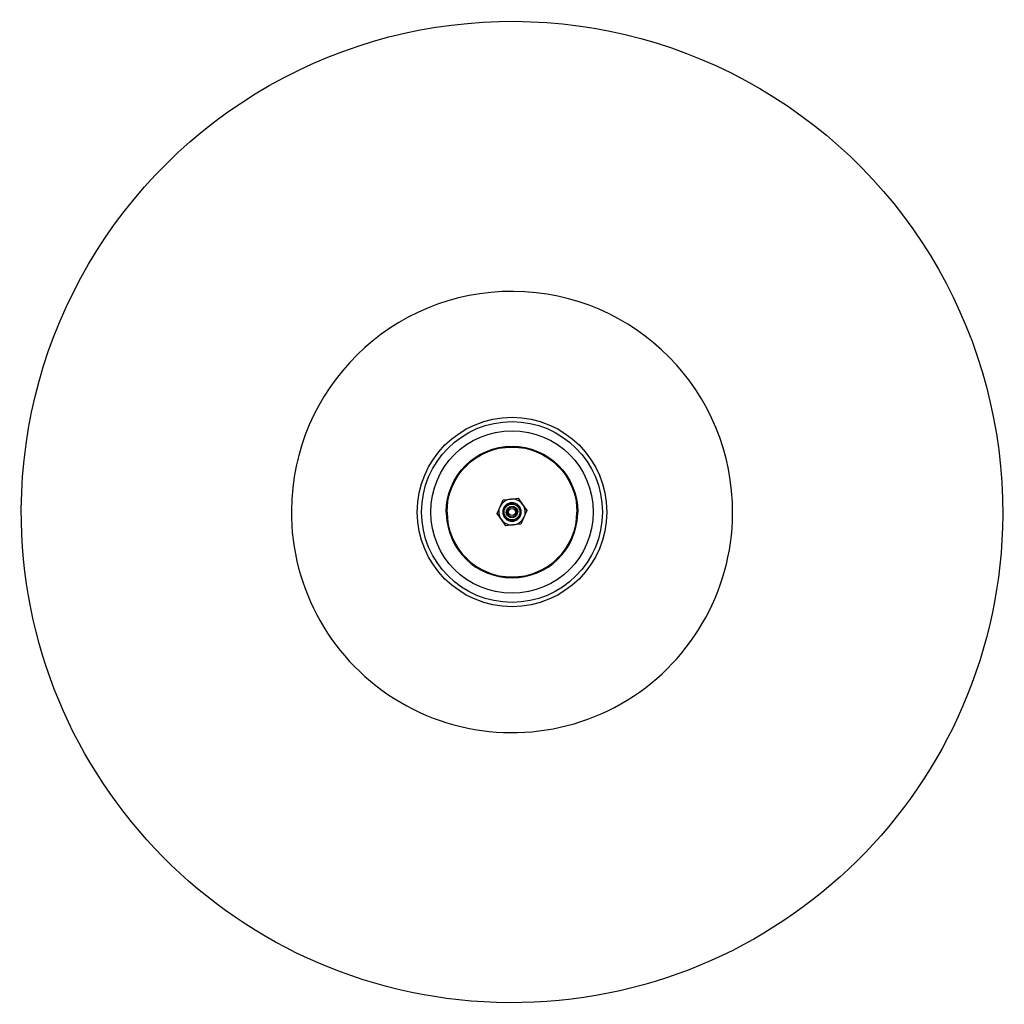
# Model space of a CAD drawing. Extents: x -1 to 2342, y 0 to 3904.
# Tile 4 of 4: x -1 to 907, y 2995 to 3904. Entities that reach past the tile are written whole.
import ezdxf

# ---------------------------------------------------------------- set-up
doc = ezdxf.new("R2010")
doc.units = 0
doc.header["$MEASUREMENT"] = 0
doc.layers.add('MAKE2D$VISIBILE$CURVE', color=7, linetype='CONTINUOUS')

msp = doc.modelspace()

# ---------------------------------------------------------------- linework, layer by layer
at = {"layer": 'MAKE2D$VISIBILE$CURVE', "color": 7}
for p, q in [((442.05, 3453.93), (444.88, 3460.25)), ((444.88, 3460.25), (451.77, 3460.96)), ((451.77, 3460.96), (458.66, 3461.67)), ((453, 3456.27), (453, 3456.67)), ((458.66, 3461.67), (462.72, 3456.05)), ((462.72, 3456.05), (466.78, 3450.44)), ((392.3, 3449.02), (392.3, 3448.22)), ((393.03, 3446.92), (393, 3449.02)), ((439.21, 3447.6), (442.05, 3453.93)), ((443.27, 3441.99), (439.21, 3447.6)), ((466.78, 3450.44), (463.95, 3444.11)), ((513, 3449.02), (512.99, 3448.22)), ((513.68, 3447.54), (513.69, 3448.12)), ((513.69, 3448.22), (513.7, 3448.93)), ((447.33, 3436.38), (443.27, 3441.99)), ((454.22, 3437.08), (447.33, 3436.38)), ((453, 3441.37), (453, 3441.77)), ((461.12, 3437.79), (454.22, 3437.08)), ((463.95, 3444.11), (461.12, 3437.79))]:
    msp.add_line(p, q, dxfattribs=at)
at = {"layer": 'MAKE2D$VISIBILE$CURVE', "color": 7, "extrusion": (0, 0, -1)}
for radius, start, end in [(453, 0.3444, 180.3444), (87.5, 270, 90), (87.5, 90, 270), (83.5, 270, 90), (83.5, 90, 270), (75, 270, 90), (75, 90, 270), (60.7, 0, 180), (60, 360, 180), (7.25, 270, 90), (5.25, 342, 90), (7.65, 90, 270), (7.25, 90, 270), (5.25, 90, 162), (12, 144.1319, 204.1319), (453, 180.3444, 0.3444), (12, 324.1319, 24.1319), (5.25, 270, 342), (3.3, 270, 90), (3.3, 90, 270), (5.25, 162, 270)]:
    msp.add_arc((-453, 3449.02), radius, start, end, dxfattribs=at)
at = {"layer": 'MAKE2D$VISIBILE$CURVE', "color": 7}
for radius, start, end in [(203.68, 359.5957, 179.5957), (12, 95.8681, 155.8681), (8.55, 90, 270), (7.65, 90, 270), (12, 35.8681, 95.8681), (8.55, 270, 90), (203.68, 179.5957, 359.5957), (60.7, 180, 181.98262), (60.7, 181.98262, 358.01738), (60, 180, 360), (4.5, 117.49985, 297.49985), (4.5, 297.49985, 117.49985), (60.7, 358.01738, 360), (12, 215.8681, 275.8681), (12, 275.8681, 335.8681)]:
    msp.add_arc((453, 3449.02), radius, start, end, dxfattribs=at)

doc.saveas('drawing.dxf')
